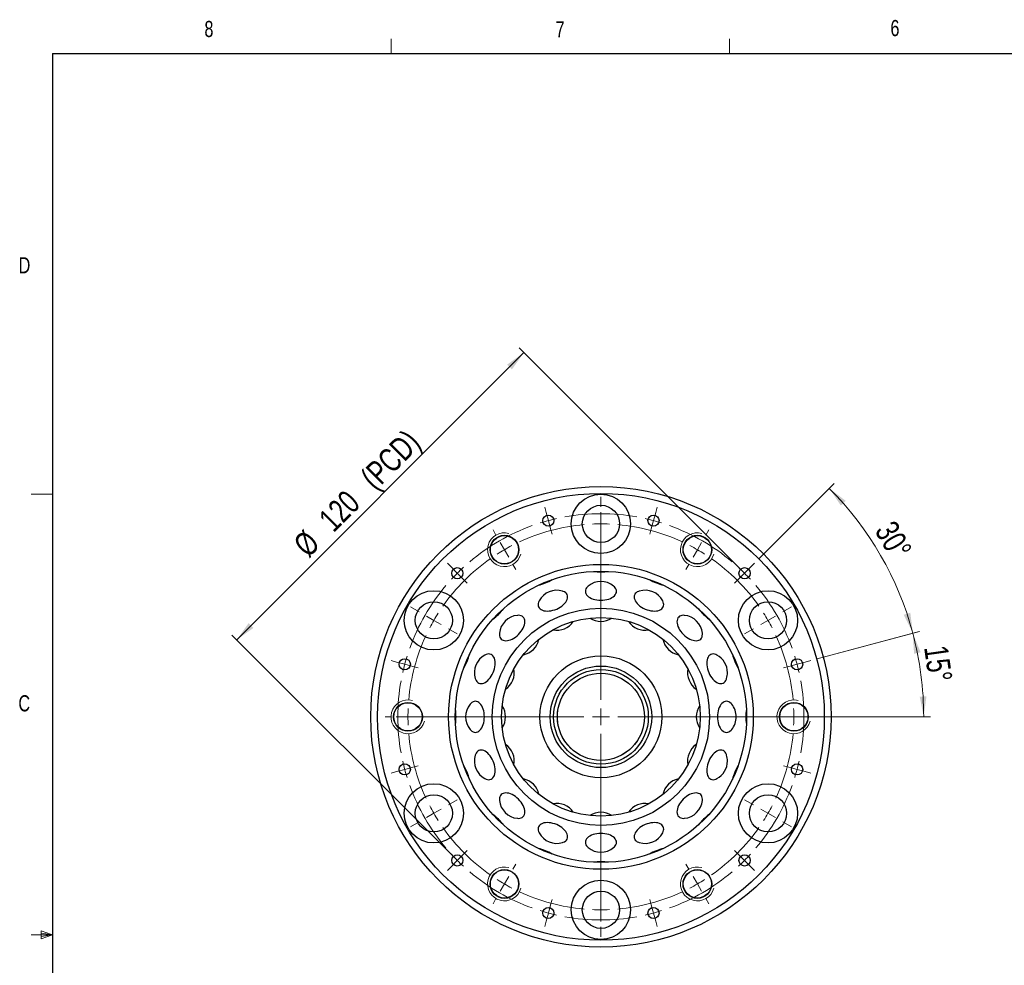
# Model space of a CAD drawing. Header units: millimetres. Extents: x 11 to 421, y 5 to 275.
# Tile 5 of 8: x 11 to 156, y 136 to 275. Entities that reach past the tile are written whole.
import ezdxf

# ---------------------------------------------------------------- set-up
doc = ezdxf.new("R2010")
doc.units = ezdxf.units.MM
doc.linetypes.add('CENTERX2', pattern=[20.32, 12.7, -2.54, 2.54, -2.54])
doc.styles.add('SLDTEXTSTYLE0', font='TXT', dxfattribs={"width": 0.75})
doc.dimstyles.new('SLDDIMSTYLE1', dxfattribs={"dimtxt": 3.5, "dimasz": 3, "dimexe": 0, "dimexo": 0.0625, "dimgap": 0.875, "dimtad": 1, "dimlfac": 2, "dimrnd": 1e-09, "dimzin": 12, "dimdsep": 46, "dimtxsty": 'SLDTEXTSTYLE0', "dimsah": 1, "dimcen": 0.09, "dimadec": 0, "dimazin": 0, "dimtfac": 1, "dimtofl": 0, "dimtmove": 0, "dimatfit": 3, "dimfxl": 1, "dimtolj": 1, "dimtzin": 12, "dimarcsym": 0})
doc.dimstyles.new('SLDDIMSTYLE6', dxfattribs={"dimtxt": 3.5, "dimasz": 3, "dimexe": 0, "dimexo": 0.0625, "dimgap": 0.875, "dimtad": 1, "dimdec": 4, "dimlfac": 2, "dimzin": 12, "dimdsep": 46, "dimtxsty": 'SLDTEXTSTYLE0', "dimsah": 1, "dimcen": 0.09, "dimazin": 0, "dimtfac": 1, "dimtofl": 0, "dimtmove": 0, "dimatfit": 3, "dimfxl": 1, "dimtolj": 1, "dimtzin": 12, "dimarcsym": 0})

# ---------------------------------------------------------------- blocks, each defined once
blk = doc.blocks.new('*D23')
at = {"color": 7, "linetype": 'Continuous', "lineweight": 0}
for p, q in [((128.85, 180.89), (143.93, 184.93)), ((126.68, 172.33), (145.58, 172.33))]:
    blk.add_line(p, q, dxfattribs=at)
blk.add_arc((96.9, 172.33), 47.68, 0, 15, dxfattribs=at)
for points in [[(142.96, 184.68), (143.16, 181.64), (144.13, 181.87)], [(144.58, 172.33), (144.99, 175.35), (143.99, 175.32)]]:
    blk.add_solid(points, dxfattribs=at)
at = {"color": 7, "linetype": 'Continuous', "lineweight": 0, "insert": (148.1, 183.07), "char_height": 3.5, "attachment_point": 1, "rotation": 277.9884, "style": 'SLDTEXTSTYLE0'}
blk.add_mtext('15°', dxfattribs=at)
blk = doc.blocks.new('*D24')
at = {"color": 7, "linetype": 'Continuous', "lineweight": 0}
for p, q in [((120.29, 195.72), (131.35, 206.78)), ((128.85, 180.89), (143.96, 184.94))]:
    blk.add_line(p, q, dxfattribs=at)
blk.add_arc((96.9, 172.33), 47.71, 15, 45, dxfattribs=at)
for points in [[(130.64, 206.07), (132.33, 203.54), (133.06, 204.23)], [(142.99, 184.68), (142.6, 187.7), (141.64, 187.41)]]:
    blk.add_solid(points, dxfattribs=at)
at = {"color": 7, "linetype": 'Continuous', "lineweight": 0, "insert": (140.3, 201.59), "char_height": 3.5, "attachment_point": 1, "rotation": 300.132, "style": 'SLDTEXTSTYLE0'}
blk.add_mtext('30°', dxfattribs=at)
blk = doc.blocks.new('*D25')
at = {"color": 7, "linetype": 'Continuous', "lineweight": 0}
for p, q in [((85.53, 226.13), (43.1, 183.71)), ((117.41, 194.25), (84.82, 226.84)), ((74.98, 151.83), (42.4, 184.41))]:
    blk.add_line(p, q, dxfattribs=at)
for points in [[(85.53, 226.13), (83.05, 224.36), (83.76, 223.66)], [(43.1, 183.71), (45.58, 185.47), (44.87, 186.18)]]:
    blk.add_solid(points, dxfattribs=at)
at = {"color": 7, "linetype": 'Continuous', "lineweight": 0, "char_height": 3.5, "attachment_point": 1, "rotation": 45, "style": 'SLDTEXTSTYLE0'}
for s, insert in [(' (PCD)', (60.42, 207.41)), ('120', (54.94, 201.92)), ('%%c', (51.21, 198.19))]:
    blk.add_mtext(s, dxfattribs=dict(at, insert=insert))
blk = doc.blocks.new('SW_CENTERMARKSYMBOL_2')
at = {"color": 0, "linetype": 'Continuous', "lineweight": 0}
for p, q in [((24.68, 16.75), (24.68, 18.25)), ((24.68, 14.25), (24.68, 15.5)), ((9.18, 12.6), (8.74, 13.35)), ((24.68, -11.75), (24.68, 14.53)), ((24.68, 14.25), (24.68, 13)), ((40.18, 12.6), (40.62, 13.35)), ((24.68, 11.75), (24.68, 10.25)), ((10.43, 10.43), (9.81, 11.51)), ((10.43, 10.43), (11.06, 9.35)), ((38.93, 10.43), (38.31, 9.35)), ((38.93, 10.43), (39.56, 11.51)), ((11.68, 8.27), (12.12, 7.51)), ((37.68, 8.27), (37.24, 7.51)), ((-2.17, 1.25), (-3.46, 2)), ((51.53, 1.25), (52.83, 2)), ((0, 0), (-1.08, 0.62)), ((0, 0), (1.08, -0.62)), ((49.36, 0), (48.28, -0.62)), ((49.36, 0), (50.45, 0.62)), ((2.17, -1.25), (3.46, -2)), ((47.2, -1.25), (45.9, -2)), ((24.68, -14.25), (24.68, -13)), ((-6.32, -14.25), (-7.19, -14.25)), ((-3.82, -14.25), (-5.07, -14.25)), ((22.18, -14.25), (-4.1, -14.25)), ((-3.82, -14.25), (-2.57, -14.25)), ((-1.32, -14.25), (-0.44, -14.25)), ((24.68, -14.25), (23.43, -14.25)), ((24.68, -14.25), (24.68, -15.5)), ((24.68, -14.25), (25.93, -14.25)), ((27.18, -14.25), (53.46, -14.25)), ((50.68, -14.25), (49.81, -14.25)), ((53.18, -14.25), (51.93, -14.25)), ((53.18, -14.25), (54.43, -14.25)), ((55.68, -14.25), (56.56, -14.25)), ((24.68, -16.75), (24.68, -43.03)), ((2.17, -27.25), (3.46, -26.5)), ((47.2, -27.25), (45.9, -26.5)), ((0, -28.5), (-1.08, -29.12)), ((0, -28.5), (1.08, -27.88)), ((49.36, -28.5), (48.28, -27.88)), ((49.36, -28.5), (50.45, -29.12)), ((-2.17, -29.75), (-3.46, -30.5)), ((51.53, -29.75), (52.83, -30.5)), ((11.68, -36.77), (12.12, -36.01)), ((37.68, -36.77), (37.24, -36.01)), ((10.43, -38.93), (9.81, -40.01)), ((10.43, -38.93), (11.06, -37.85)), ((24.68, -40.25), (24.68, -38.75)), ((38.93, -38.93), (38.31, -37.85)), ((38.93, -38.93), (39.56, -40.01)), ((9.18, -41.1), (8.74, -41.85)), ((24.68, -42.75), (24.68, -41.5)), ((40.18, -41.1), (40.62, -41.85)), ((24.68, -42.75), (24.68, -44)), ((24.68, -45.25), (24.68, -46.75))]:
    blk.add_line(p, q, dxfattribs=at)
at = {"color": 0, "linetype": 'CENTERX2', "lineweight": 0}
for start, end in [(95.0259, 114.9741), (65.0259, 84.9741), (125.0259, 144.9741), (35.0259, 54.9741), (155.0259, 174.9741), (5.0259, 24.9741), (185.0259, 204.9741), (335.0259, 354.9741), (215.0259, 234.9741), (305.0259, 324.9741), (245.0259, 264.9741), (275.0259, 294.9741)]:
    blk.add_arc((24.68, -14.25), 28.5, start, end, dxfattribs=at)
at = {"color": 0, "linetype": 'Continuous', "lineweight": 0}
for start, end in [(90, 92.513), (87.487, 90), (120, 122.513), (117.487, 120), (60, 62.513), (57.487, 60), (150, 152.513), (147.487, 150), (30, 32.513), (27.487, 30), (177.487, 180), (0, 2.513), (180, 182.513), (357.487, 0), (207.487, 210), (330, 332.513), (210, 212.513), (327.487, 330), (237.487, 240), (240, 242.513), (297.487, 300), (300, 302.513), (267.487, 270), (270, 272.513)]:
    blk.add_arc((24.68, -14.25), 28.5, start, end, dxfattribs=at)
blk = doc.blocks.new('SW_CENTERMARKSYMBOL_3')
at = {"color": 0, "linetype": 'Continuous', "lineweight": 0}
for p, q in [((13.13, 8.97), (12.91, 9.77)), ((13.45, 7.76), (13.13, 8.97)), ((21.21, -18.71), (21.21, 9.01)), ((28.98, 7.76), (29.3, 8.97)), ((29.3, 8.97), (29.51, 9.77)), ((13.45, 7.76), (13.77, 6.56)), ((28.98, 7.76), (28.65, 6.56)), ((13.77, 6.56), (13.99, 5.76)), ((28.65, 6.56), (28.44, 5.76)), ((-0.88, 0.88), (-1.47, 1.47)), ((43.31, 0.88), (43.89, 1.47)), ((0, 0), (-0.88, 0.88)), ((0, 0), (0.88, -0.88)), ((42.43, 0), (41.54, -0.88)), ((42.43, 0), (43.31, 0.88)), ((0.88, -0.88), (1.47, -1.47)), ((41.54, -0.88), (40.96, -1.47)), ((-8.97, -13.13), (-9.77, -12.91)), ((51.4, -13.13), (52.2, -12.91)), ((-7.76, -13.45), (-8.97, -13.13)), ((-7.76, -13.45), (-6.56, -13.77)), ((-6.56, -13.77), (-5.76, -13.99)), ((48.98, -13.77), (48.19, -13.99)), ((50.19, -13.45), (48.98, -13.77)), ((50.19, -13.45), (51.4, -13.13)), ((21.21, -21.21), (21.21, -19.96)), ((18.71, -21.21), (-9.01, -21.21)), ((21.21, -21.21), (19.96, -21.21)), ((21.21, -21.21), (21.21, -22.46)), ((21.21, -21.21), (22.46, -21.21)), ((23.71, -21.21), (51.44, -21.21)), ((21.21, -23.71), (21.21, -51.44)), ((-7.76, -28.98), (-8.97, -29.3)), ((-7.76, -28.98), (-6.56, -28.65)), ((-6.56, -28.65), (-5.76, -28.44)), ((48.98, -28.65), (48.19, -28.44)), ((50.19, -28.98), (48.98, -28.65)), ((50.19, -28.98), (51.4, -29.3)), ((-8.97, -29.3), (-9.77, -29.51)), ((51.4, -29.3), (52.2, -29.51)), ((0, -42.43), (0.88, -41.54)), ((0.88, -41.54), (1.47, -40.96)), ((41.54, -41.54), (40.96, -40.96)), ((42.43, -42.43), (41.54, -41.54)), ((-0.88, -43.31), (-1.47, -43.89)), ((0, -42.43), (-0.88, -43.31)), ((42.43, -42.43), (43.31, -43.31)), ((43.31, -43.31), (43.89, -43.89)), ((13.45, -50.19), (13.77, -48.98)), ((13.77, -48.98), (13.99, -48.19)), ((28.65, -48.98), (28.44, -48.19)), ((28.98, -50.19), (28.65, -48.98)), ((13.45, -50.19), (13.13, -51.4)), ((28.98, -50.19), (29.3, -51.4)), ((13.13, -51.4), (12.91, -52.2)), ((29.3, -51.4), (29.51, -52.2))]:
    blk.add_line(p, q, dxfattribs=at)
at = {"color": 0, "linetype": 'CENTERX2', "lineweight": 0}
for start, end in [(79.7746, 100.2254), (109.7746, 130.2254), (49.7746, 70.2254), (139.7746, 160.2254), (19.7746, 40.2254), (169.7746, 190.2254), (349.7746, 10.2254), (199.7746, 220.2254), (319.7746, 340.2254), (229.7746, 250.2254), (289.7746, 310.2254), (259.7746, 280.2254)]:
    blk.add_arc((21.21, -21.21), 30, start, end, dxfattribs=at)
at = {"color": 0, "linetype": 'Continuous', "lineweight": 0}
for start, end in [(105, 107.3873), (102.6127, 105), (75, 77.3873), (72.6127, 75), (132.6127, 135), (45, 47.3873), (135, 137.3873), (42.6127, 45), (162.6127, 165), (15, 17.3873), (165, 167.3873), (12.6127, 15), (192.6127, 195), (195, 197.3873), (342.6127, 345), (345, 347.3873), (222.6127, 225), (315, 317.3873), (225, 227.3873), (312.6127, 315), (252.6127, 255), (255, 257.3873), (282.6127, 285), (285, 287.3873)]:
    blk.add_arc((21.21, -21.21), 30, start, end, dxfattribs=at)

msp = doc.modelspace()

# ---------------------------------------------------------------- linework, layer by layer
at = {"color": 7, "linetype": 'Continuous', "lineweight": 0}
for p, q in [((65.906691, 270.308659), (65.906691, 272.462558)), ((115.912941, 270.308659), (115.912941, 272.462558)), ((15.906791, 205.221159), (12.731791, 205.221159)), ((15.906791, 140.133659), (12.731791, 140.133659)), ((14.200382, 140.743504), (14.200382, 139.560164)), ((15.906791, 140.133659), (14.200382, 140.743504)), ((15.906791, 140.133659), (14.200382, 140.363228)), ((15.906791, 140.133659), (14.200382, 139.871832)), ((15.906791, 140.133659), (14.200382, 139.560164))]:
    msp.add_line(p, q, dxfattribs=at)
at = {"color": 7, "linetype": 'Continuous', "lineweight": 30}
for q in [(415.956791, 270.308659), (15.906791, 9.958659)]:
    msp.add_line((15.906791, 270.308659), q, dxfattribs=at)
at = {"color": 7, "linetype": 'Continuous', "lineweight": 30, "flags": 128}
for points in [[(89.80229, 188.065342), (90.087226, 188.15119), (90.367288, 188.259623), (90.637681, 188.388785), (90.893782, 188.536468), (91.131206, 188.700143), (91.345892, 188.87701), (91.534167, 189.064044), (91.692809, 189.258043), (91.819104, 189.455689), (91.91089, 189.653599), (91.966598, 189.848388), (91.985273, 190.036722), (91.966598, 190.21538), (91.91089, 190.381303), (91.819104, 190.531654), (91.692809, 190.66386), (91.534167, 190.775657), (91.345892, 190.865135), (91.242191, 190.900838)], [(95.023344, 191.652956), (94.91138, 191.55111), (94.778482, 191.39438), (94.681896, 191.228902), (94.623275, 191.057508), (94.603623, 190.883131), (94.623275, 190.708753), (94.681896, 190.537359), (94.778482, 190.371881), (94.91138, 190.215151), (95.078318, 190.06985), (95.276437, 189.938465), (95.502349, 189.823243), (95.752189, 189.726156), (96.02168, 189.648865), (96.306213, 189.592693), (96.600919, 189.558601), (96.900754, 189.547171)], [(96.900754, 189.547171), (97.20059, 189.558601), (97.495296, 189.592693), (97.779829, 189.648865), (98.04932, 189.726156), (98.299159, 189.823243), (98.525072, 189.938465), (98.723191, 190.06985), (98.890129, 190.215151), (99.023027, 190.371881), (99.119613, 190.537359), (99.178234, 190.708753), (99.197886, 190.883131), (99.178234, 191.057508), (99.119613, 191.228902), (99.023027, 191.39438), (98.890129, 191.55111), (98.778165, 191.652956)], [(102.559318, 190.900838), (102.455616, 190.865135), (102.267342, 190.775657), (102.1087, 190.66386), (101.982405, 190.531654), (101.890619, 190.381303), (101.834911, 190.21538), (101.816235, 190.036722), (101.834911, 189.848388), (101.890619, 189.653599), (101.982405, 189.455689), (102.1087, 189.258043), (102.267342, 189.064044), (102.455616, 188.87701), (102.670303, 188.700143), (102.907727, 188.536468), (103.163827, 188.388785), (103.434221, 188.259623), (103.714282, 188.15119), (103.999219, 188.065342)], [(87.773189, 189.463931), (87.69369, 189.288717), (87.637982, 189.093928), (87.619306, 188.905594), (87.637982, 188.726937), (87.69369, 188.561013), (87.785476, 188.410662), (87.911771, 188.278457), (88.070412, 188.166659), (88.258687, 188.077182), (88.473374, 188.011555), (88.710798, 187.970903), (88.966898, 187.955921), (89.237292, 187.966865), (89.517353, 188.003548), (89.80229, 188.065342)], [(103.999219, 188.065342), (104.284156, 188.003548), (104.564217, 187.966865), (104.834611, 187.955921), (105.090711, 187.970903), (105.328135, 188.011555), (105.542822, 188.077182), (105.731096, 188.166659), (105.889738, 188.278457), (106.016033, 188.410662), (106.107819, 188.561013), (106.163527, 188.726937), (106.182203, 188.905594), (106.163527, 189.093928), (106.107819, 189.288717), (106.028319, 189.463931)], [(85.417714, 185.450201), (85.525027, 185.695465), (85.602559, 185.936533), (85.648984, 186.169279), (85.663507, 186.389722), (85.645879, 186.59409), (85.596403, 186.778885), (85.515925, 186.940946), (85.405822, 187.0775), (85.267977, 187.18621), (85.10475, 187.265217), (84.918933, 187.313168), (84.713706, 187.329243), (84.567683, 187.322079)], [(109.233826, 187.322079), (109.077486, 187.329206), (108.873118, 187.311578), (108.688323, 187.262102), (108.526262, 187.181624), (108.389708, 187.071521), (108.280998, 186.933676), (108.201991, 186.770449), (108.15404, 186.584632), (108.137964, 186.379405), (108.15404, 186.158278), (108.201991, 185.925036), (108.280998, 185.68367), (108.389708, 185.438309), (108.526262, 185.193151), (108.688323, 184.952392), (108.873118, 184.72015), (109.077486, 184.5004), (109.297928, 184.296901), (109.530675, 184.113135), (109.771743, 183.952247), (110.017007, 183.816989)], [(81.912624, 184.66702), (81.905497, 184.51068), (81.923125, 184.306313), (81.972601, 184.121518), (82.053079, 183.959457), (82.163182, 183.822903), (82.301027, 183.714192), (82.464254, 183.635186), (82.650071, 183.587234), (82.855299, 183.571159), (83.076425, 183.587234), (83.309667, 183.635186), (83.551033, 183.714192), (83.796394, 183.822903), (84.041552, 183.959457), (84.282311, 184.121518), (84.514553, 184.306313), (84.734303, 184.51068), (84.937802, 184.731123), (85.121568, 184.963869), (85.282456, 185.204937), (85.417714, 185.450201)], [(110.017007, 183.816989), (110.262271, 183.709676), (110.503339, 183.632144), (110.736085, 183.585719), (110.956528, 183.571196), (111.160895, 183.588824), (111.34569, 183.6383), (111.507751, 183.718778), (111.644305, 183.828881), (111.753016, 183.966726), (111.832022, 184.129953), (111.879974, 184.31577), (111.896049, 184.520998), (111.888885, 184.66702)], [(81.169361, 179.432413), (81.231155, 179.71735), (81.267838, 179.997411), (81.278782, 180.267805), (81.2638, 180.523905), (81.223148, 180.76133), (81.157522, 180.976016), (81.068044, 181.164291), (80.956246, 181.322933), (80.824041, 181.449227), (80.67369, 181.541014), (80.507766, 181.596721), (80.329109, 181.615397), (80.140775, 181.596721), (79.945986, 181.541014), (79.770773, 181.461514)], [(114.030736, 181.461514), (113.855523, 181.541014), (113.660734, 181.596721), (113.4724, 181.615397), (113.293742, 181.596721), (113.127819, 181.541014), (112.977468, 181.449227), (112.845263, 181.322933), (112.733465, 181.164291), (112.643987, 180.976016), (112.578361, 180.76133), (112.537709, 180.523905), (112.522727, 180.267805), (112.533671, 179.997411), (112.570353, 179.71735), (112.632147, 179.432413), (112.717995, 179.147477), (112.826428, 178.867416), (112.955591, 178.597022), (113.103273, 178.340922), (113.266948, 178.103497), (113.443816, 177.888811), (113.630849, 177.700536), (113.824849, 177.541894), (114.022494, 177.415599), (114.220405, 177.323813), (114.415194, 177.268105), (114.603528, 177.24943), (114.782186, 177.268105), (114.948109, 177.323813), (115.09846, 177.415599), (115.230665, 177.541894), (115.342463, 177.700536), (115.431941, 177.888811), (115.467644, 177.992512)], [(78.333865, 177.992512), (78.369568, 177.888811), (78.459046, 177.700536), (78.570844, 177.541894), (78.703049, 177.415599), (78.8534, 177.323813), (79.019323, 177.268105), (79.197981, 177.24943), (79.386315, 177.268105), (79.581104, 177.323813), (79.779014, 177.415599), (79.97666, 177.541894), (80.17066, 177.700536), (80.357693, 177.888811), (80.53456, 178.103497), (80.698236, 178.340922), (80.845918, 178.597022), (80.975081, 178.867416), (81.083513, 179.147477), (81.169361, 179.432413)], [(79.687532, 172.333949), (79.676103, 172.633785), (79.64201, 172.92849), (79.585838, 173.213023), (79.508547, 173.482514), (79.41146, 173.732354), (79.296238, 173.958266), (79.164853, 174.156386), (79.019552, 174.323323), (78.862822, 174.456221), (78.697344, 174.552807), (78.52595, 174.611428), (78.351572, 174.63108), (78.177195, 174.611428), (78.005801, 174.552807), (77.840323, 174.456221), (77.683593, 174.323323), (77.581747, 174.211359)], [(116.219762, 174.211359), (116.117916, 174.323323), (115.961186, 174.456221), (115.795708, 174.552807), (115.624314, 174.611428), (115.449936, 174.63108), (115.275559, 174.611428), (115.104165, 174.552807), (114.938687, 174.456221), (114.781957, 174.323323), (114.636656, 174.156386), (114.50527, 173.958266), (114.390048, 173.732354), (114.292962, 173.482514), (114.215671, 173.213023), (114.159499, 172.92849), (114.125406, 172.633785), (114.113977, 172.333949), (114.125406, 172.034113), (114.159499, 171.739407), (114.215671, 171.454875), (114.292962, 171.185383), (114.390048, 170.935544), (114.50527, 170.709632), (114.636656, 170.511512), (114.781957, 170.344575), (114.938687, 170.211676), (115.104165, 170.11509), (115.275559, 170.05647), (115.449936, 170.036817), (115.624314, 170.05647), (115.795708, 170.11509), (115.961186, 170.211676), (116.117916, 170.344575), (116.219762, 170.456539)], [(77.581747, 170.456539), (77.683593, 170.344575), (77.840323, 170.211676), (78.005801, 170.11509), (78.177195, 170.05647), (78.351572, 170.036817), (78.52595, 170.05647), (78.697344, 170.11509), (78.862822, 170.211676), (79.019552, 170.344575), (79.164853, 170.511512), (79.296238, 170.709632), (79.41146, 170.935544), (79.508547, 171.185383), (79.585838, 171.454875), (79.64201, 171.739407), (79.676103, 172.034113), (79.687532, 172.333949)], [(81.169361, 165.235484), (81.083513, 165.520421), (80.975081, 165.800482), (80.845918, 166.070876), (80.698236, 166.326976), (80.53456, 166.5644), (80.357693, 166.779087), (80.17066, 166.967362), (79.97666, 167.126003), (79.779014, 167.252298), (79.581104, 167.344084), (79.386315, 167.399792), (79.197981, 167.418468), (79.019323, 167.399792), (78.8534, 167.344084), (78.703049, 167.252298), (78.570844, 167.126003), (78.459046, 166.967362), (78.369568, 166.779087), (78.333865, 166.675386)], [(115.467644, 166.675386), (115.431941, 166.779087), (115.342463, 166.967362), (115.230665, 167.126003), (115.09846, 167.252298), (114.948109, 167.344084), (114.782186, 167.399792), (114.603528, 167.418468), (114.415194, 167.399792), (114.220405, 167.344084), (114.022494, 167.252298), (113.824849, 167.126003), (113.630849, 166.967362), (113.443816, 166.779087), (113.266948, 166.5644), (113.103273, 166.326976), (112.955591, 166.070876), (112.826428, 165.800482), (112.717995, 165.520421), (112.632147, 165.235484), (112.570353, 164.950548), (112.533671, 164.670486), (112.522727, 164.400092), (112.537709, 164.143992), (112.578361, 163.906568), (112.643987, 163.691882), (112.733465, 163.503607), (112.845263, 163.344965), (112.977468, 163.21867), (113.127819, 163.126884), (113.293742, 163.071176), (113.4724, 163.052501), (113.660734, 163.071176), (113.855523, 163.126884), (114.030736, 163.206384)], [(79.770773, 163.206384), (79.945986, 163.126884), (80.140775, 163.071176), (80.329109, 163.052501), (80.507766, 163.071176), (80.67369, 163.126884), (80.824041, 163.21867), (80.956246, 163.344965), (81.068044, 163.503607), (81.157522, 163.691882), (81.223148, 163.906568), (81.2638, 164.143992), (81.278782, 164.400092), (81.267838, 164.670486), (81.231155, 164.950548), (81.169361, 165.235484)], [(84.567683, 157.345818), (84.724023, 157.338692), (84.928391, 157.356319), (85.113186, 157.405795), (85.275247, 157.486273), (85.411801, 157.596377), (85.520511, 157.734221), (85.599518, 157.897449), (85.647469, 158.083266), (85.663544, 158.288493), (85.647469, 158.509619), (85.599518, 158.742861), (85.520511, 158.984228), (85.411801, 159.229589), (85.275247, 159.474746), (85.113186, 159.715506), (84.928391, 159.947747), (84.724023, 160.167498), (84.50358, 160.370997), (84.270834, 160.554762), (84.029766, 160.715651), (83.784502, 160.850908), (83.539238, 160.958221), (83.29817, 161.035754), (83.065424, 161.082178), (82.844981, 161.096701), (82.640614, 161.079074), (82.455818, 161.029598), (82.293758, 160.94912), (82.157204, 160.839016), (82.048493, 160.701172), (81.969487, 160.537944), (81.921535, 160.352127), (81.90546, 160.1469), (81.912624, 160.000877)], [(111.888885, 160.000877), (111.896011, 160.157218), (111.878384, 160.361585), (111.828908, 160.54638), (111.74843, 160.708441), (111.638326, 160.844995), (111.500482, 160.953705), (111.337255, 161.032712), (111.151438, 161.080663), (110.94621, 161.096739), (110.725084, 161.080663), (110.491842, 161.032712), (110.250476, 160.953705), (110.005115, 160.844995), (109.759957, 160.708441), (109.519198, 160.54638), (109.286956, 160.361585), (109.067205, 160.157218), (108.863706, 159.936775), (108.679941, 159.704028), (108.519053, 159.462961), (108.383795, 159.217696), (108.276482, 158.972432), (108.19895, 158.731364), (108.152525, 158.498618), (108.138002, 158.278175), (108.155629, 158.073808), (108.205105, 157.889013), (108.285584, 157.726952), (108.395687, 157.590398), (108.533532, 157.481688), (108.696759, 157.402681), (108.882576, 157.35473), (109.087803, 157.338654), (109.233826, 157.345818)], [(91.242191, 153.767059), (91.345892, 153.802763), (91.534167, 153.89224), (91.692809, 154.004038), (91.819104, 154.136243), (91.91089, 154.286594), (91.966598, 154.452518), (91.985273, 154.631175), (91.966598, 154.819509), (91.91089, 155.014298), (91.819104, 155.212209), (91.692809, 155.409855), (91.534167, 155.603854), (91.345892, 155.790887), (91.131206, 155.967755), (90.893782, 156.13143), (90.637681, 156.279112), (90.367288, 156.408275), (90.087226, 156.516708), (89.80229, 156.602556), (89.517353, 156.66435), (89.237292, 156.701032), (88.966898, 156.711976), (88.710798, 156.696994), (88.473374, 156.656342), (88.258687, 156.590716), (88.070412, 156.501238), (87.911771, 156.38944), (87.785476, 156.257235), (87.69369, 156.106884), (87.637982, 155.940961), (87.619306, 155.762303), (87.637982, 155.573969), (87.69369, 155.37918), (87.773189, 155.203967)], [(106.028319, 155.203967), (106.107819, 155.37918), (106.163527, 155.573969), (106.182203, 155.762303), (106.163527, 155.940961), (106.107819, 156.106884), (106.016033, 156.257235), (105.889738, 156.38944), (105.731096, 156.501238), (105.542822, 156.590716), (105.328135, 156.656342), (105.090711, 156.696994), (104.834611, 156.711976), (104.564217, 156.701032), (104.284156, 156.66435), (103.999219, 156.602556), (103.714282, 156.516708), (103.434221, 156.408275), (103.163827, 156.279112), (102.907727, 156.13143), (102.670303, 155.967755), (102.455616, 155.790887), (102.267342, 155.603854), (102.1087, 155.409855), (101.982405, 155.212209), (101.890619, 155.014298), (101.834911, 154.819509), (101.816235, 154.631175), (101.834911, 154.452518), (101.890619, 154.286594), (101.982405, 154.136243), (102.1087, 154.004038), (102.267342, 153.89224), (102.455616, 153.802763), (102.559318, 153.767059)], [(98.778165, 153.014941), (98.890129, 153.116787), (99.023027, 153.273517), (99.119613, 153.438995), (99.178234, 153.610389), (99.197886, 153.784767), (99.178234, 153.959145), (99.119613, 154.130539), (99.023027, 154.296016), (98.890129, 154.452747), (98.723191, 154.598047), (98.525072, 154.729433), (98.299159, 154.844655), (98.04932, 154.941742), (97.779829, 155.019032), (97.495296, 155.075205), (97.20059, 155.109297), (96.900754, 155.120726), (96.600919, 155.109297), (96.306213, 155.075205), (96.02168, 155.019032), (95.752189, 154.941742), (95.502349, 154.844655), (95.276437, 154.729433), (95.078318, 154.598047), (94.91138, 154.452747), (94.778482, 154.296016), (94.681896, 154.130539), (94.623275, 153.959145), (94.603623, 153.784767), (94.623275, 153.610389), (94.681896, 153.438995), (94.778482, 153.273517), (94.91138, 153.116787), (95.023344, 153.014941)]]:
    msp.add_lwpolyline(points, dxfattribs=at)
at = {"color": 7, "linetype": 'Continuous', "lineweight": 30}
for centre, radius in [((96.900754, 172.333949), 34), ((96.900754, 172.333949), 33), ((96.900754, 200.833949), 4.375), ((96.900754, 200.833949), 2.75), ((89.136183, 201.311724), 0.825), ((104.665326, 201.311724), 0.825), ((82.650754, 197.015673), 2.125), ((82.650754, 197.015673), 2.086), ((111.150754, 197.015673), 2.125), ((111.150754, 197.015673), 2.086), ((96.900754, 172.333949), 22.508565), ((75.687551, 193.547152), 0.825), ((96.900754, 172.333949), 21.508565), ((118.113958, 193.547152), 0.825), ((72.21903, 186.583949), 4.375), ((121.582478, 186.583949), 4.375), ((72.21903, 186.583949), 2.75), ((121.582478, 186.583949), 2.75), ((96.900754, 172.333949), 16.045422), ((96.900754, 172.333949), 14.66828), ((67.92298, 180.09852), 0.825), ((96.900754, 172.333949), 9), ((125.878529, 180.09852), 0.825), ((96.900754, 172.333949), 7.5), ((96.900754, 172.333949), 7), ((96.900754, 172.333949), 6.4275), ((68.400754, 172.333949), 2.125), ((68.400754, 172.333949), 2.086), ((125.400754, 172.333949), 2.125), ((125.400754, 172.333949), 2.086), ((67.92298, 164.569377), 0.825), ((125.878529, 164.569377), 0.825), ((72.21903, 158.083949), 4.375), ((121.582478, 158.083949), 4.375), ((72.21903, 158.083949), 2.75), ((121.582478, 158.083949), 2.75), ((75.687551, 151.120745), 0.825), ((118.113958, 151.120745), 0.825), ((82.650754, 147.652225), 2.125), ((82.650754, 147.652225), 2.086), ((111.150754, 147.652225), 2.125), ((111.150754, 147.652225), 2.086), ((96.900754, 143.833949), 4.375), ((96.900754, 143.833949), 2.75), ((89.136183, 143.356174), 0.825), ((104.665326, 143.356174), 0.825)]:
    msp.add_circle(centre, radius, dxfattribs=at)
at = {"color": 7, "linetype": 'Continuous', "lineweight": 0}
for centre, radius in [((82.650754, 197.015673), 2.5), ((111.150754, 197.015673), 2.5), ((96.900754, 172.333949), 6.4275), ((68.400754, 172.333949), 2.500001), ((125.400754, 172.333949), 2.500001), ((82.650754, 147.652225), 2.5), ((111.150754, 147.652225), 2.5)]:
    msp.add_arc(centre, radius, 75, 345, dxfattribs=at)
at = {"color": 7, "linetype": 'Continuous', "lineweight": 30}
for centre, radius, start, end in [((96.873627, 201.610084), 7.869986, 262.13381413, 270.19749285), ((96.927881, 201.610084), 7.869986, 269.80250715, 277.86618587), ((85.672201, 199.37119), 7.869986, 284.63381413, 292.69749285), ((85.722325, 199.391952), 7.869986, 292.30250715, 300.36618587), ((96.900754, 189.376929), 2.950418, 50.48204614, 129.51795386), ((108.079184, 199.391952), 7.869986, 239.63381413, 247.69749285), ((108.129308, 199.37119), 7.869986, 247.30250715, 255.36618587), ((90.378688, 188.079609), 2.950418, 72.98204614, 152.01795386), ((103.422821, 188.079609), 2.950418, 27.98204614, 107.01795386), ((76.218583, 193.054484), 7.869986, 314.80250715, 322.86618587), ((117.582926, 193.054484), 7.869986, 217.13381413, 225.19749285), ((76.180219, 193.016121), 7.869986, 307.13381413, 315.19749285), ((84.849548, 184.385156), 2.950418, 95.48204614, 174.51795386), ((90.378688, 188.079609), 2.950418, 259.15267583, 325.84732417), ((96.900754, 189.376929), 2.950418, 236.65267583, 303.34732417), ((103.422821, 188.079609), 2.950418, 214.15267583, 280.84732417), ((108.951961, 184.385156), 2.950418, 5.48204614, 84.51795386), ((117.62129, 193.016121), 7.869986, 224.80250715, 232.86618587), ((84.849548, 184.385156), 2.950418, 281.65267583, 348.34732417), ((108.951961, 184.385156), 2.950418, 191.65267583, 258.34732417), ((69.842752, 183.512378), 7.869986, 329.63381413, 337.69749285), ((69.863514, 183.562503), 7.869986, 337.30250715, 345.36618587), ((81.155094, 178.856015), 2.950418, 117.98204614, 197.01795386), ((112.646415, 178.856015), 2.950418, 0, 62.01795386), ((123.937995, 183.562503), 7.869986, 194.63381413, 202.69749285), ((123.958757, 183.512378), 7.869986, 202.30250715, 210.36618587), ((81.155094, 178.856015), 2.950418, 304.15267583, 10.84732417), ((112.646415, 178.856015), 2.950418, 169.15267583, 235.84732417), ((112.646415, 178.856015), 2.950418, 342.98204614, 0), ((67.62462, 172.361076), 7.869986, 359.80250715, 7.86618587), ((79.857774, 172.333949), 2.950418, 140.48204614, 219.51795386), ((79.857774, 172.333949), 2.950418, 326.65267583, 33.34732417), ((113.943735, 172.333949), 2.950418, 146.65267583, 213.34732417), ((113.943735, 172.333949), 2.950418, 0, 39.51795386), ((126.176889, 172.361076), 7.869986, 172.13381413, 180.19749285), ((67.62462, 172.306822), 7.869986, 352.13381413, 0.19749285), ((113.943735, 172.333949), 2.950418, 320.48204614, 0), ((126.176889, 172.306822), 7.869986, 179.80250715, 187.86618587), ((81.155094, 165.811883), 2.950418, 349.15267583, 55.84732417), ((112.646415, 165.811883), 2.950418, 124.15267583, 190.84732417), ((81.155094, 165.811883), 2.950418, 162.98204614, 242.01795386), ((112.646415, 165.811883), 2.950418, 297.98204614, 0), ((112.646415, 165.811883), 2.950418, 0, 17.01795386), ((69.842752, 161.155519), 7.869986, 22.30250715, 30.36618587), ((123.958757, 161.155519), 7.869986, 149.63381413, 157.69749285), ((69.863514, 161.105395), 7.869986, 14.63381413, 22.69749285), ((84.849548, 160.282742), 2.950418, 11.65267583, 78.34732417), ((108.951961, 160.282742), 2.950418, 101.65267583, 168.34732417), ((123.937995, 161.105395), 7.869986, 157.30250715, 165.36618587), ((84.849548, 160.282742), 2.950418, 185.48204614, 264.51795386), ((108.951961, 160.282742), 2.950418, 275.48204614, 354.51795386), ((90.378688, 156.588288), 2.950418, 34.15267583, 100.84732417), ((103.422821, 156.588288), 2.950418, 79.15267583, 145.84732417), ((76.180219, 151.651777), 7.869986, 44.80250715, 52.86618587), ((76.218583, 151.613414), 7.869986, 37.13381413, 45.19749285), ((96.900754, 155.290969), 2.950418, 56.65267583, 123.34732417), ((117.582926, 151.613414), 7.869986, 134.80250715, 142.86618587), ((117.62129, 151.651777), 7.869986, 127.13381413, 135.19749285), ((90.378688, 156.588288), 2.950418, 207.98204614, 287.01795386), ((103.422821, 156.588288), 2.950418, 252.98204614, 332.01795386), ((85.672201, 145.296708), 7.869986, 67.30250715, 75.36618587), ((96.900754, 155.290969), 2.950418, 230.48204614, 309.51795386), ((108.129308, 145.296708), 7.869986, 104.63381413, 112.69749285), ((85.722325, 145.275946), 7.869986, 59.63381413, 67.69749285), ((108.079184, 145.275946), 7.869986, 112.30250715, 120.36618587), ((96.873627, 143.057814), 7.869986, 89.80250715, 97.86618587), ((96.927881, 143.057814), 7.869986, 82.13381413, 90.19749285)]:
    msp.add_arc(centre, radius, start, end, dxfattribs=at)

# ---------------------------------------------------------------- block references
at = {"color": 7, "linetype": 'Continuous', "lineweight": 0}
for name, p in [('SW_CENTERMARKSYMBOL_2', (72.21903, 186.583949)), ('SW_CENTERMARKSYMBOL_3', (75.687551, 193.547152))]:
    msp.add_blockref(name, p, dxfattribs=at)

# ---------------------------------------------------------------- texts
at = {"color": 7, "linetype": 'Continuous', "lineweight": 0, "char_height": 2.38125, "attachment_point": 1, "style": 'SLDTEXTSTYLE0'}
for s, insert in [('8', (38.330857, 275.120056)), ('7', (90.19507, 275.047895)), ('6', (139.666667, 275.253413)), ('D', (10.886706, 240.221703)), ('C', (10.853786, 175.522733))]:
    msp.add_mtext(s, dxfattribs=dict(at, insert=insert))

# ---------------------------------------------------------------- dimensions: what is measured, and where the dimension line sits
at = {"color": 7, "linetype": 'Continuous', "lineweight": 0}
dim = msp.add_linear_dim(base=(43.102561, 183.705735), p1=(118.113958, 193.547152), p2=(75.687551, 151.120745), angle=45, text='%%c<> (PCD)', dimstyle='SLDDIMSTYLE1', dxfattribs=at)
dim.commit()
dim.dimension.update_dxf_attribs({"geometry": '*D25', "text_midpoint": (64.222055, 204.825229), "dimtype": 160})
for base, line2, picture, middle in [((138.222477, 196.191056), ((119.581204, 195.014399), (116.646711, 192.079906)), '*D24', (138.167393, 196.286211)), ((144.176153, 178.557873), ((125.67964, 172.333949), (68.121868, 172.333949)), '*D23', (144.121387, 178.960591))]:
    dim = msp.add_angular_dim_2l(base=base, line1=((127.882825, 180.63557), (123.874233, 179.561471)), line2=line2, dimstyle='SLDDIMSTYLE6', dxfattribs=at)
    dim.commit()
    dim.dimension.update_dxf_attribs({"geometry": picture, "text_midpoint": middle, "dimtype": 162})

doc.saveas('drawing.dxf')
